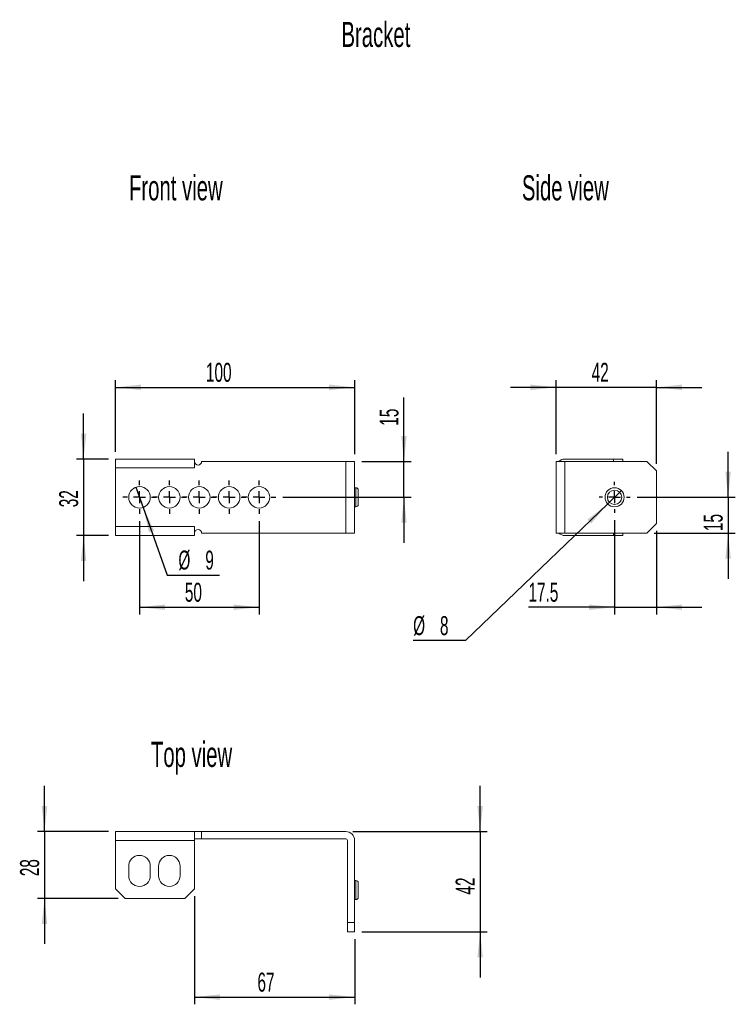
# Model space of a CAD drawing. Header units: millimetres. Extents: x 19 to 285, y 60 to 197.
# Tile 2 of 2: x 185 to 285, y 60 to 197. Entities that reach past the tile are written whole.
import ezdxf

# ---------------------------------------------------------------- set-up
doc = ezdxf.new("R2010")
doc.units = ezdxf.units.MM
doc.layers.add('FORMAT', color=7, linetype='Continuous')
doc.styles.add('SLDTEXTSTYLE0', font='TXT', dxfattribs={"width": 0.605})
doc.dimstyles.new('SLDDIMSTYLE0', dxfattribs={"dimtxt": 2.568319, "dimasz": 3.556, "dimexe": 0, "dimexo": 0.0625, "dimgap": 0.64208, "dimtad": 1, "dimlfac": 3, "dimrnd": 1e-09, "dimzin": 12, "dimdsep": 46, "dimtxsty": 'SLDTEXTSTYLE0', "dimsah": 1, "dimcen": 0.09, "dimadec": 0, "dimazin": 3, "dimtfac": 1, "dimtofl": 0, "dimtmove": 0, "dimatfit": 3, "dimfxl": 1, "dimfrac": 2, "dimtolj": 1, "dimtzin": 12, "dimarcsym": 0})
doc.dimstyles.new('SLDDIMSTYLE1', dxfattribs={"dimtxt": 2.568319, "dimasz": 3.556, "dimexe": 0, "dimexo": 0.0625, "dimgap": 0.64208, "dimtad": 1, "dimdec": 1, "dimlfac": 3, "dimrnd": 1e-09, "dimzin": 12, "dimdsep": 46, "dimtxsty": 'SLDTEXTSTYLE0', "dimsah": 1, "dimcen": 0.09, "dimadec": 0, "dimazin": 3, "dimtfac": 1, "dimtmove": 0, "dimatfit": 0, "dimfxl": 1, "dimfrac": 2, "dimtolj": 1, "dimtzin": 12, "dimarcsym": 0})
doc.dimstyles.new('SLDDIMSTYLE2', dxfattribs={"dimtxt": 2.568319, "dimasz": 3.556, "dimexe": 0, "dimexo": 0.0625, "dimgap": 0.64208, "dimtad": 0, "dimtih": 1, "dimtoh": 1, "dimlfac": 3, "dimrnd": 1e-09, "dimzin": 12, "dimdsep": 46, "dimtxsty": 'SLDTEXTSTYLE0', "dimblk1": 'NONE', "dimsah": 1, "dimcen": 0, "dimadec": 0, "dimazin": 3, "dimtfac": 1, "dimtmove": 0, "dimatfit": 3, "dimldrblk": 'NONE', "dimfxl": 1, "dimfrac": 2, "dimtolj": 1, "dimtzin": 12, "dimarcsym": 0})
doc.dimstyles.new('SLDDIMSTYLE3', dxfattribs={"dimtxt": 2.568319, "dimasz": 3.556, "dimexe": 0, "dimexo": 0.0625, "dimgap": 0.64208, "dimtad": 1, "dimlfac": 3, "dimrnd": 1e-09, "dimzin": 12, "dimdsep": 46, "dimtxsty": 'SLDTEXTSTYLE0', "dimsah": 1, "dimcen": 0.09, "dimadec": 0, "dimazin": 3, "dimtfac": 1, "dimtmove": 0, "dimatfit": 0, "dimfxl": 1, "dimfrac": 2, "dimtolj": 1, "dimtzin": 12, "dimarcsym": 0})

# ---------------------------------------------------------------- blocks, each defined once
blk = doc.blocks.new('_D_13')
at = {"layer": 'FORMAT'}
for p, q in [((198.71, 136.84), (198.71, 146.84)), ((198.71, 145.84), (232.05, 145.84)), ((232.05, 136.51), (232.05, 146.84))]:
    blk.add_line(p, q, dxfattribs=at)
for points in [[(198.71, 145.84), (202.27, 145.46), (202.27, 146.23)], [(232.05, 145.84), (228.49, 146.23), (228.49, 145.46)]]:
    blk.add_solid(points, dxfattribs=at)
at = {"layer": 'FORMAT', "insert": (211.31, 149.26), "char_height": 2.646, "attachment_point": 1, "style": 'SLDTEXTSTYLE0'}
blk.add_mtext('100', dxfattribs=at)
blk = doc.blocks.new('_D_14')
at = {"layer": 'FORMAT'}
for p, q in [((194.25, 135.84), (194.25, 142.19)), ((197.71, 135.84), (193.25, 135.84)), ((194.25, 135.84), (194.25, 125.18)), ((197.71, 125.18), (193.25, 125.18)), ((194.25, 125.18), (194.25, 118.83))]:
    blk.add_line(p, q, dxfattribs=at)
for points in [[(194.25, 135.84), (194.63, 139.4), (193.87, 139.4)], [(194.25, 125.18), (193.87, 121.62), (194.63, 121.62)]]:
    blk.add_solid(points, dxfattribs=at)
at = {"layer": 'FORMAT', "insert": (190.84, 129.12), "char_height": 2.646, "attachment_point": 1, "rotation": 90, "style": 'SLDTEXTSTYLE0'}
blk.add_mtext('32', dxfattribs=at)
blk = doc.blocks.new('_D_15')
at = {"layer": 'FORMAT'}
for p, q in [((201.54, 131.93), (202.55, 129.1)), ((202.55, 129.1), (205.89, 119.67)), ((205.89, 119.67), (213.18, 119.67))]:
    blk.add_line(p, q, dxfattribs=at)
blk.add_solid([(202.55, 129.1), (203.37, 125.62), (204.09, 125.87)], dxfattribs=at)
at = {"layer": 'FORMAT', "attachment_point": 1, "style": 'SLDTEXTSTYLE0'}
for s, insert, char_height in [('%%c', (207.47, 123.08), 2.646), ('9', (211.22, 123.08), 2.65)]:
    blk.add_mtext(s, dxfattribs=dict(at, insert=insert, char_height=char_height))
blk = doc.blocks.new('_NONE')
blk = doc.blocks.new('_D_16')
at = {"layer": 'FORMAT'}
for p, q in [((202.05, 127.18), (202.05, 114.18)), ((218.71, 127.18), (218.71, 114.18)), ((202.05, 115.18), (218.71, 115.18))]:
    blk.add_line(p, q, dxfattribs=at)
for points in [[(202.05, 115.18), (205.6, 114.8), (205.6, 115.56)], [(218.71, 115.18), (215.16, 115.56), (215.16, 114.8)]]:
    blk.add_solid(points, dxfattribs=at)
at = {"layer": 'FORMAT', "insert": (208.37, 118.59), "char_height": 2.646, "attachment_point": 1, "style": 'SLDTEXTSTYLE0'}
blk.add_mtext('50', dxfattribs=at)
blk = doc.blocks.new('_D_17')
at = {"layer": 'FORMAT'}
for p, q in [((238.92, 135.51), (238.92, 144.41)), ((233.05, 135.51), (239.92, 135.51)), ((238.92, 130.51), (238.92, 135.51)), ((222.05, 130.51), (239.92, 130.51)), ((238.92, 130.51), (238.92, 124.16))]:
    blk.add_line(p, q, dxfattribs=at)
for points in [[(238.92, 135.51), (239.3, 139.07), (238.54, 139.07)], [(238.92, 130.51), (238.54, 126.96), (239.3, 126.96)]]:
    blk.add_solid(points, dxfattribs=at)
at = {"layer": 'FORMAT', "insert": (235.51, 140.49), "char_height": 2.646, "attachment_point": 1, "rotation": 90, "style": 'SLDTEXTSTYLE0'}
blk.add_mtext('15', dxfattribs=at)
blk = doc.blocks.new('SW_CENTERMARKSYMBOL_33')
at = {"layer": 'FORMAT', "color": 0}
for p, q in [((0, 1.67), (0, 2.33)), ((-1.67, 0), (-2.33, 0)), ((0, 0), (-0.83, 0)), ((0, 0), (0, 0.83)), ((0, 0), (0, -0.83)), ((0, 0), (0.83, 0)), ((1.67, 0), (2.33, 0)), ((0, -1.67), (0, -2.33))]:
    blk.add_line(p, q, dxfattribs=at)
blk = doc.blocks.new('SW_CENTERMARKSYMBOL_34')
at = {"layer": 'FORMAT', "color": 0}
for p, q in [((0, 1.67), (0, 2.33)), ((-1.67, 0), (-2.33, 0)), ((0, 0), (-0.83, 0)), ((0, 0), (0, 0.83)), ((0, 0), (0, -0.83)), ((0, 0), (0.83, 0)), ((1.67, 0), (2.33, 0)), ((0, -1.67), (0, -2.33))]:
    blk.add_line(p, q, dxfattribs=at)
blk = doc.blocks.new('SW_CENTERMARKSYMBOL_35')
at = {"layer": 'FORMAT', "color": 0}
for p, q in [((0, 1.67), (0, 2.33)), ((-1.67, 0), (-2.33, 0)), ((0, 0), (-0.83, 0)), ((0, 0), (0, 0.83)), ((0, 0), (0, -0.83)), ((0, 0), (0.83, 0)), ((1.67, 0), (2.33, 0)), ((0, -1.67), (0, -2.33))]:
    blk.add_line(p, q, dxfattribs=at)
blk = doc.blocks.new('SW_CENTERMARKSYMBOL_36')
at = {"layer": 'FORMAT', "color": 0}
for p, q in [((0, 1.67), (0, 2.33)), ((-1.67, 0), (-2.33, 0)), ((0, 0), (-0.83, 0)), ((0, 0), (0, 0.83)), ((0, 0), (0, -0.83)), ((0, 0), (0.83, 0)), ((1.67, 0), (2.33, 0)), ((0, -1.67), (0, -2.33))]:
    blk.add_line(p, q, dxfattribs=at)
blk = doc.blocks.new('SW_CENTERMARKSYMBOL_37')
at = {"layer": 'FORMAT', "color": 0}
for p, q in [((0, 1.67), (0, 2.33)), ((-1.67, 0), (-2.33, 0)), ((0, 0), (-0.83, 0)), ((0, 0), (0, 0.83)), ((0, 0), (0, -0.83)), ((0, 0), (0.83, 0)), ((1.67, 0), (2.33, 0)), ((0, -1.67), (0, -2.33))]:
    blk.add_line(p, q, dxfattribs=at)
blk = doc.blocks.new('_D_18')
at = {"layer": 'FORMAT'}
for p, q in [((249.54, 83.9), (249.54, 90.25)), ((231.8, 83.9), (250.54, 83.9)), ((249.54, 83.9), (249.54, 69.9)), ((233.05, 69.9), (250.54, 69.9)), ((249.54, 69.9), (249.54, 63.55))]:
    blk.add_line(p, q, dxfattribs=at)
for points in [[(249.54, 83.9), (249.92, 87.46), (249.16, 87.46)], [(249.54, 69.9), (249.16, 66.35), (249.92, 66.35)]]:
    blk.add_solid(points, dxfattribs=at)
at = {"layer": 'FORMAT', "insert": (246.13, 75.11), "char_height": 2.646, "attachment_point": 1, "rotation": 90, "style": 'SLDTEXTSTYLE0'}
blk.add_mtext('42', dxfattribs=at)
blk = doc.blocks.new('_D_19')
at = {"layer": 'FORMAT'}
for p, q in [((209.71, 74.9), (209.71, 59.81)), ((232.05, 68.9), (232.05, 59.81)), ((209.71, 60.81), (232.05, 60.81))]:
    blk.add_line(p, q, dxfattribs=at)
for points in [[(209.71, 60.81), (213.27, 60.43), (213.27, 61.19)], [(232.05, 60.81), (228.49, 61.19), (228.49, 60.43)]]:
    blk.add_solid(points, dxfattribs=at)
at = {"layer": 'FORMAT', "insert": (218.49, 64.22), "char_height": 2.646, "attachment_point": 1, "style": 'SLDTEXTSTYLE0'}
blk.add_mtext('67', dxfattribs=at)
blk = doc.blocks.new('_D_20')
at = {"layer": 'FORMAT'}
for p, q in [((188.8, 83.9), (188.8, 90.25)), ((197.71, 83.9), (187.8, 83.9)), ((188.8, 83.9), (188.8, 74.57)), ((199.05, 74.57), (187.8, 74.57)), ((188.8, 74.57), (188.8, 68.22))]:
    blk.add_line(p, q, dxfattribs=at)
for points in [[(188.8, 83.9), (189.18, 87.46), (188.42, 87.46)], [(188.8, 74.57), (188.42, 71.01), (189.18, 71.01)]]:
    blk.add_solid(points, dxfattribs=at)
at = {"layer": 'FORMAT', "insert": (185.39, 77.67), "char_height": 2.646, "attachment_point": 1, "rotation": 90, "style": 'SLDTEXTSTYLE0'}
blk.add_mtext('28', dxfattribs=at)
blk = doc.blocks.new('_D_21')
at = {"layer": 'FORMAT'}
for p, q in [((260.12, 145.84), (253.77, 145.84)), ((260.12, 136.51), (260.12, 146.84)), ((274.12, 145.84), (260.12, 145.84)), ((274.12, 135.18), (274.12, 146.84)), ((274.12, 145.84), (280.47, 145.84))]:
    blk.add_line(p, q, dxfattribs=at)
for points in [[(260.12, 145.84), (256.56, 146.23), (256.56, 145.46)], [(274.12, 145.84), (277.68, 145.46), (277.68, 146.23)]]:
    blk.add_solid(points, dxfattribs=at)
at = {"layer": 'FORMAT', "insert": (265.09, 149.26), "char_height": 2.646, "attachment_point": 1, "style": 'SLDTEXTSTYLE0'}
blk.add_mtext('42', dxfattribs=at)
blk = doc.blocks.new('_D_22')
at = {"layer": 'FORMAT'}
for p, q in [((284.12, 130.51), (284.12, 136.86)), ((271.45, 130.51), (285.12, 130.51)), ((284.12, 130.51), (284.12, 125.51)), ((273.79, 125.51), (285.12, 125.51)), ((284.12, 125.51), (284.12, 119.16))]:
    blk.add_line(p, q, dxfattribs=at)
for points in [[(284.12, 130.51), (284.5, 134.07), (283.74, 134.07)], [(284.12, 125.51), (283.74, 121.96), (284.5, 121.96)]]:
    blk.add_solid(points, dxfattribs=at)
at = {"layer": 'FORMAT', "insert": (280.71, 125.8), "char_height": 2.646, "attachment_point": 1, "rotation": 90, "style": 'SLDTEXTSTYLE0'}
blk.add_mtext('15', dxfattribs=at)
blk = doc.blocks.new('_D_23')
at = {"layer": 'FORMAT'}
for p, q in [((268.29, 127.34), (268.29, 114.18)), ((274.12, 125.84), (274.12, 114.18)), ((268.29, 115.18), (256.28, 115.18)), ((268.29, 115.18), (274.12, 115.18)), ((274.12, 115.18), (280.47, 115.18))]:
    blk.add_line(p, q, dxfattribs=at)
for points in [[(268.29, 115.18), (264.73, 115.56), (264.73, 114.8)], [(274.12, 115.18), (277.68, 114.8), (277.68, 115.56)]]:
    blk.add_solid(points, dxfattribs=at)
at = {"layer": 'FORMAT', "insert": (256.28, 118.59), "char_height": 2.646, "attachment_point": 1, "style": 'SLDTEXTSTYLE0'}
blk.add_mtext('17.5', dxfattribs=at)
blk = doc.blocks.new('_D_24')
at = {"layer": 'FORMAT'}
for p, q in [((269.25, 131.44), (267.33, 129.59)), ((267.33, 129.59), (247.49, 110.53)), ((247.49, 110.53), (240.2, 110.53))]:
    blk.add_line(p, q, dxfattribs=at)
blk.add_solid([(267.33, 129.59), (264.5, 127.4), (265.03, 126.85)], dxfattribs=at)
at = {"layer": 'FORMAT', "attachment_point": 1, "style": 'SLDTEXTSTYLE0'}
for s, insert, char_height in [('%%c', (240.2, 113.94), 2.646), ('8', (243.94, 113.94), 2.65)]:
    blk.add_mtext(s, dxfattribs=dict(at, insert=insert, char_height=char_height))
blk = doc.blocks.new('SW_CENTERMARKSYMBOL_38')
at = {"layer": 'FORMAT', "color": 0}
for p, q in [((0, 1.67), (0, 2.17)), ((-1.67, 0), (-2.17, 0)), ((0, 0), (-0.83, 0)), ((0, 0), (0, 0.83)), ((0, 0), (0, -0.83)), ((0, 0), (0.83, 0)), ((1.67, 0), (2.17, 0)), ((0, -1.67), (0, -2.17))]:
    blk.add_line(p, q, dxfattribs=at)

msp = doc.modelspace()

# ---------------------------------------------------------------- linework, layer by layer
at = {"color": 7, "linetype": 'Continuous', "lineweight": 0}
for p, q in [((209.7119, 135.8445), (198.7119, 135.8445)), ((198.7119, 135.8445), (198.7119, 134.599)), ((198.7119, 126.4234), (198.7119, 134.599)), ((198.7119, 134.599), (209.7119, 134.599)), ((209.7119, 135.8445), (209.7119, 135.5112)), ((209.7119, 134.599), (209.7119, 135.5112)), ((210.7119, 135.5112), (230.7997, 135.5112)), ((230.7997, 135.5112), (230.7997, 125.5112)), ((230.7997, 135.5112), (232.0452, 135.5112)), ((232.0452, 125.5112), (232.0452, 135.5112)), ((260.1209, 135.5112), (260.1209, 125.5112)), ((260.1209, 135.5112), (261.3665, 135.5112)), ((268.1209, 135.8445), (261.3665, 135.8445)), ((261.3665, 125.5112), (261.3665, 135.5112)), ((261.3665, 135.5112), (272.7881, 135.5112)), ((269.4543, 135.8445), (268.1209, 135.8445)), ((268.1209, 135.5112), (268.1209, 135.8445)), ((269.4543, 135.8445), (269.4543, 135.5112)), ((274.1214, 134.1779), (272.7881, 135.5112)), ((274.1214, 134.1779), (274.1214, 126.8445)), ((232.2119, 131.8445), (232.0452, 131.8445)), ((232.5452, 130.5112), (232.5452, 131.5112)), ((232.5452, 129.5112), (232.5452, 130.5112)), ((232.0452, 129.1779), (232.2119, 129.1779)), ((209.7119, 126.4234), (198.7119, 126.4234)), ((198.7119, 125.1779), (198.7119, 126.4234)), ((209.7119, 125.5112), (209.7119, 126.4234)), ((272.7881, 125.5112), (274.1214, 126.8445)), ((198.7119, 125.1779), (209.7119, 125.1779)), ((209.7119, 125.5112), (209.7119, 125.1779)), ((230.7997, 125.5112), (210.7119, 125.5112)), ((232.0452, 125.5112), (230.7997, 125.5112)), ((261.3665, 125.5112), (260.1209, 125.5112)), ((272.7881, 125.5112), (261.3665, 125.5112)), ((261.3665, 125.1779), (268.1209, 125.1779)), ((268.1209, 125.1779), (268.1209, 125.5112)), ((269.4543, 125.1779), (268.1209, 125.1779)), ((269.4543, 125.5112), (269.4543, 125.1779)), ((209.7119, 83.9027), (198.7119, 83.9027)), ((198.7119, 82.6571), (198.7119, 83.9027)), ((209.7119, 83.9027), (209.7119, 83.5052)), ((209.7119, 83.9027), (210.7119, 83.9027)), ((230.7997, 83.9027), (210.7119, 83.9027)), ((210.7119, 83.9027), (210.7119, 82.9027)), ((198.7119, 75.9027), (198.7119, 82.6571)), ((198.7119, 82.6571), (209.7119, 82.6571)), ((209.7119, 83.5052), (209.7119, 82.6571)), ((210.7119, 82.9027), (209.7119, 82.9027)), ((209.7119, 82.6571), (209.7119, 75.9027)), ((230.7997, 82.9027), (210.7119, 82.9027)), ((231.0452, 71.2355), (231.0452, 82.6571)), ((232.0452, 71.2355), (232.0452, 82.6571)), ((200.5412, 79.0693), (200.5452, 77.736)), ((200.5452, 77.736), (200.5452, 79.0693)), ((203.5412, 79.0693), (203.5452, 77.736)), ((204.7119, 79.0693), (204.7119, 77.736)), ((207.7119, 79.0693), (207.7119, 77.736)), ((232.2119, 77.0689), (232.0452, 77.0689)), ((198.7119, 75.9027), (200.0452, 74.5693)), ((208.3786, 74.5693), (209.7119, 75.9027)), ((232.5452, 74.7355), (232.5452, 76.7355)), ((208.3786, 74.5693), (200.0452, 74.5693)), ((232.0452, 74.4022), (232.2119, 74.4022)), ((231.0452, 69.9022), (231.0452, 71.2355)), ((231.0452, 71.2355), (232.0452, 71.2355)), ((232.0452, 71.2355), (232.0452, 69.9022)), ((232.0452, 69.9022), (231.0452, 69.9022))]:
    msp.add_line(p, q, dxfattribs=at)
at = {"color": 8, "linetype": 'Continuous', "lineweight": 0}
for p, q in [((232.2119, 129.1779), (232.2119, 131.8445)), ((232.2119, 74.4022), (232.2119, 77.0689))]:
    msp.add_line(p, q, dxfattribs=at)
at = {"color": 7, "linetype": 'Continuous', "lineweight": 0}
for centre, radius in [((202.0452, 130.5112), 1.5), ((206.2119, 130.5112), 1.5), ((210.3786, 130.5112), 1.5), ((214.5452, 130.5112), 1.5), ((218.7119, 130.5112), 1.5), ((268.2881, 130.5112), 1.3333), ((268.2881, 130.5112), 1)]:
    msp.add_circle(centre, radius, dxfattribs=at)
for centre, radius, start, end in [((210.2119, 135.5112), 0.5, 180, 0), ((261.3665, 134.599), 1.2455, 90, 132.913959), ((232.2119, 131.5112), 0.3333, 0, 90), ((232.2119, 129.5112), 0.3333, 270, 0), ((210.2119, 125.5112), 0.5, 0, 180), ((261.3665, 126.4234), 1.2455, 227.086041, 270), ((230.7997, 82.6571), 1.2455, 0, 90), ((230.7997, 82.6571), 0.2455, 0, 90), ((202.0412, 79.0693), 1.5, 0, 180), ((202.0452, 79.0693), 1.5, 90.077368, 180), ((206.2119, 79.0693), 1.5, 0, 180), ((202.0452, 77.736), 1.5, 180, 0), ((206.2119, 77.736), 1.5, 180, 0), ((232.2119, 76.7355), 0.3333, 360, 90), ((232.2119, 74.7355), 0.3333, 270, 0)]:
    msp.add_arc(centre, radius, start, end, dxfattribs=at)

# ---------------------------------------------------------------- block references
at = {"layer": 'FORMAT'}
for name, p in [('SW_CENTERMARKSYMBOL_36', (202.0452, 130.5112)), ('SW_CENTERMARKSYMBOL_37', (206.2119, 130.5112)), ('SW_CENTERMARKSYMBOL_35', (210.3786, 130.5112)), ('SW_CENTERMARKSYMBOL_34', (214.5452, 130.5112)), ('SW_CENTERMARKSYMBOL_33', (218.7119, 130.5112)), ('SW_CENTERMARKSYMBOL_38', (268.2881, 130.5112))]:
    msp.add_blockref(name, p, dxfattribs=at)

# ---------------------------------------------------------------- texts
at = {"layer": 'FORMAT', "char_height": 3.5, "attachment_point": 1, "style": 'SLDTEXTSTYLE0'}
for s, insert in [('Bracket', (230.2064, 196.8077)), ('Front view', (200.5805, 175.4112)), ('Side view', (255.3649, 175.4112)), ('Top view', (203.6371, 96.4088))]:
    msp.add_mtext(s, dxfattribs=dict(at, insert=insert))

# ---------------------------------------------------------------- dimensions: what is measured, and where the dimension line sits
at = {"layer": 'FORMAT'}
for base, p1, p2, dimstyle, picture, middle in [((232.0452, 145.8446), (198.7119, 135.8445), (232.0452, 135.5112), 'SLDDIMSTYLE0', '_D_13', (214.2463, 145.8446)), ((260.1209, 145.8446), (274.1214, 134.1779), (260.1209, 135.5112), 'SLDDIMSTYLE3', '_D_21', (267.0522, 145.8446)), ((218.7119, 115.1778), (202.0452, 128.1779), (218.7119, 128.1779), 'SLDDIMSTYLE0', '_D_16', (210.3274, 115.1778)), ((274.1214, 115.1778), (268.2881, 128.3445), (274.1214, 126.8445), 'SLDDIMSTYLE1', '_D_23', (259.7095, 115.1778)), ((232.0452, 60.8077), (209.7119, 75.9027), (232.0452, 69.9022), 'SLDDIMSTYLE0', '_D_19', (220.4533, 60.8077))]:
    dim = msp.add_linear_dim(base=base, p1=p1, p2=p2, dimstyle=dimstyle, dxfattribs=at)
    dim.commit()
    dim.dimension.update_dxf_attribs({"geometry": picture, "text_midpoint": middle, "dimtype": 160})
for base, p1, p2, picture, middle in [((238.9186, 135.5112), (221.0452, 130.5112), (232.0452, 135.5112), '_D_17', (238.9186, 142.4458)), ((194.2511, 125.1779), (198.7119, 135.8445), (198.7119, 125.1779), '_D_14', (194.2511, 131.0813)), ((284.1214, 125.5112), (270.4547, 130.5112), (272.7881, 125.5112), '_D_22', (284.1214, 127.7566)), ((188.7963, 74.5693), (198.7119, 83.9027), (200.0452, 74.5693), '_D_20', (188.7963, 79.6272)), ((249.5387, 69.9022), (230.7997, 83.9027), (232.0452, 69.9022), '_D_18', (249.5387, 77.0705))]:
    dim = msp.add_linear_dim(base=base, p1=p1, p2=p2, angle=90, dimstyle='SLDDIMSTYLE3', dxfattribs=at)
    dim.commit()
    dim.dimension.update_dxf_attribs({"geometry": picture, "text_midpoint": middle, "dimtype": 160})
for p1, p2, picture, middle in [((201.5444, 131.9251), (202.546, 129.0973), '_D_15', (210.3274, 121.8048)), ((269.2495, 131.435), (267.3266, 129.5874), '_D_24', (243.0514, 112.6676))]:
    dim = msp.add_diameter_dim_2p(p1=p1, p2=p2, dimstyle='SLDDIMSTYLE2', dxfattribs=at)
    dim.commit()
    dim.dimension.update_dxf_attribs({"geometry": picture, "text_midpoint": middle, "dimtype": 163})

doc.saveas('drawing.dxf')
